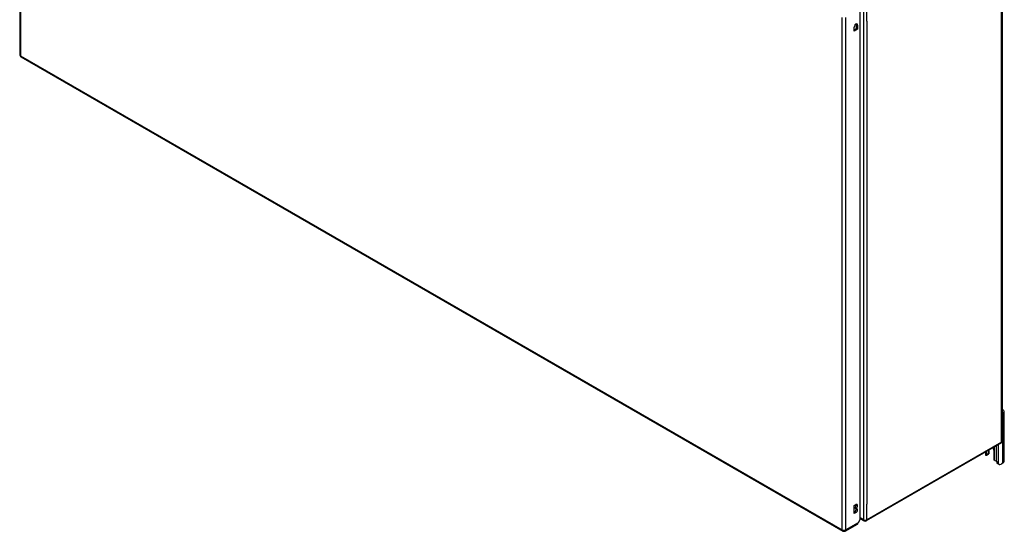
# Model space of a CAD drawing. Header units: inches. Extents: x 223.9 to 264.3, y 82.7 to 128.1.
# Tile 1 of 4: x 223.9 to 264.2, y 82.7 to 103.7. Entities that reach past the tile are written whole.
import ezdxf

# ---------------------------------------------------------------- set-up
doc = ezdxf.new("R2010")
doc.units = ezdxf.units.IN
doc.header["$MEASUREMENT"] = 0
doc.layers.add('Visible Edges(ANSI)', color=7, linetype='Continuous', lineweight=25)
doc.layers.add('Visible Tangent Edges(ANSI)', color=7, linetype='Continuous', lineweight=25)

msp = doc.modelspace()

# ---------------------------------------------------------------- linework, layer by layer
at = {"layer": 'Visible Edges(ANSI)'}
for p, q in [((223.915, 123.235), (223.915, 102.235)), ((264.153, 107.468), (264.153, 86.401)), ((258.337, 83.196), (258.337, 104.101)), ((258.088, 103.199), (258.088, 103.365)), ((258.088, 103.255), (258.184, 103.31)), ((258.232, 103.282), (258.088, 103.199)), ((258.184, 103.31), (258.184, 103.476)), ((258.232, 103.282), (258.184, 103.31)), ((258.232, 103.448), (258.232, 103.282)), ((223.965, 102.149), (257.627, 82.714)), ((264.18, 87.536), (264.153, 87.521)), ((264.235, 85.572), (264.235, 87.613)), ((264.104, 86.315), (258.587, 83.13)), ((263.468, 85.948), (263.468, 85.853)), ((263.52, 85.841), (263.52, 85.978)), ((263.595, 86.021), (263.595, 85.884)), ((263.616, 85.929), (263.616, 86.034)), ((263.808, 86.033), (263.808, 85.675)), ((263.92, 85.558), (263.92, 86.209)), ((263.995, 85.515), (263.995, 86.252)), ((263.582, 85.855), (263.508, 85.813)), ((264.18, 85.495), (264.105, 85.452)), ((264.027, 85.444), (263.953, 85.487)), ((258.093, 83.757), (258.16, 83.795)), ((258.093, 83.43), (258.093, 83.757)), ((258.093, 83.486), (258.112, 83.497)), ((258.112, 83.652), (258.112, 83.668)), ((258.16, 83.64), (258.112, 83.668)), ((258.16, 83.624), (258.112, 83.652)), ((258.16, 83.64), (258.16, 83.624)), ((258.16, 83.469), (258.093, 83.43)), ((258.337, 83.196), (258.254, 83.053)), ((258.488, 83.13), (258.337, 83.217)), ((257.726, 82.714), (258.221, 83.001))]:
    msp.add_line(p, q, dxfattribs=at)
at = {"layer": 'Visible Edges(ANSI)', "flags": 128}
for points in [[(263.508, 85.813), (263.507, 85.812), (263.506, 85.812), (263.505, 85.811), (263.503, 85.811), (263.502, 85.811), (263.501, 85.81), (263.5, 85.81), (263.499, 85.81), (263.498, 85.81), (263.497, 85.81), (263.495, 85.81), (263.494, 85.81), (263.493, 85.811), (263.492, 85.811), (263.491, 85.812), (263.49, 85.812), (263.489, 85.813), (263.488, 85.813), (263.487, 85.814), (263.486, 85.815), (263.485, 85.816), (263.484, 85.817), (263.483, 85.818), (263.482, 85.819)], [(263.603, 85.889), (263.603, 85.888), (263.602, 85.888), (263.602, 85.887), (263.602, 85.887), (263.601, 85.886), (263.601, 85.886), (263.601, 85.885), (263.6, 85.885), (263.6, 85.885), (263.6, 85.884), (263.599, 85.884), (263.599, 85.883), (263.599, 85.883), (263.598, 85.883), (263.598, 85.882), (263.597, 85.882), (263.597, 85.881), (263.597, 85.881), (263.596, 85.88), (263.596, 85.88), (263.596, 85.88), (263.595, 85.879), (263.595, 85.879), (263.594, 85.878)], [(263.857, 85.602), (263.855, 85.603), (263.853, 85.603), (263.851, 85.604), (263.849, 85.605), (263.848, 85.606), (263.846, 85.607), (263.844, 85.607), (263.842, 85.609), (263.841, 85.61), (263.839, 85.611), (263.838, 85.612), (263.836, 85.613), (263.834, 85.615), (263.833, 85.616), (263.831, 85.617), (263.83, 85.619), (263.829, 85.62), (263.827, 85.622), (263.826, 85.624), (263.825, 85.625), (263.824, 85.627), (263.823, 85.629), (263.821, 85.63), (263.82, 85.632)]]:
    msp.add_lwpolyline(points, dxfattribs=at)
at = {"layer": 'Visible Edges(ANSI)'}
for centre, start, end in [((224.014, 102.235), 180, 240), ((264.054, 86.401), 300, 0), ((258.538, 83.216), 240, 300), ((257.676, 82.8), 240, 300)]:
    msp.add_arc(centre, 0.099, start, end, dxfattribs=at)
for centre, major_axis, start_param, end_param in [((258.16, 103.407), (0.0508, 0.0879), 5.497787, 8.63938), ((258.112, 103.435), (0.0507, 0.0879), 5.497787, 5.789668), ((264.048, 87.613), (0.188, 0), 5.497787, 7.25497), ((263.429, 85.929), (0.188, 0), 5.900503, 6.283185), ((263.664, 86.116), (0.102, -0.176), 0.785398, 1.335218), ((263.604, 85.853), (-0.136, 0), 0, 0.457575), ((263.477, 85.866), (0.031, -0.0537), 6.282025, 7.068583), ((263.551, 85.909), (0.031, -0.0537), 0, 0.785398), ((263.851, 85.65), (-0.031, 0.0537), 0.785398, 1.571956), ((263.917, 85.673), (0.136, 0), 4.254814, 4.739895), ((264.031, 85.622), (-0.078, -0.135), 5.497787, 6.283185), ((264.105, 85.579), (-0.078, -0.135), 5.497787, 7.068583), ((264.048, 85.572), (0.188, 0), 5.497787, 6.283185), ((258.112, 83.746), (0.0475, 0.0823), 3.926991, 5.752483), ((258.112, 83.574), (0.0475, 0.0823), 3.926991, 5.752483), ((258.16, 83.718), (0.0475, 0.0823), 3.926991, 7.068583), ((258.16, 83.546), (0.0475, 0.0823), 3.926991, 7.068583), ((258.172, 83.086), (0.0495, -0.0857), 0, 0.612826), ((258.184, 83.093), (-0.07, -0.121), 1.398224, 1.570796)]:
    msp.add_ellipse(centre, major_axis=major_axis, ratio=0.57735, start_param=start_param, end_param=end_param, dxfattribs=at)
at = {"layer": 'Visible Tangent Edges(ANSI)'}
for p, q in [((223.944, 123.195), (223.944, 102.194)), ((264.124, 86.36), (264.124, 107.428)), ((258.468, 104.242), (258.468, 83.175)), ((258.608, 103.61), (258.608, 104.242)), ((257.606, 82.76), (257.606, 103.76)), ((257.746, 82.76), (257.746, 103.76)), ((258.232, 103.448), (258.184, 103.476)), ((258.608, 103.61), (258.608, 83.808)), ((223.944, 102.194), (257.606, 82.76)), ((264.18, 85.495), (264.18, 87.536)), ((264.124, 86.36), (258.608, 83.175)), ((263.508, 85.813), (263.508, 85.971)), ((263.82, 86.151), (263.82, 85.632)), ((263.595, 85.884), (263.52, 85.841)), ((263.995, 85.515), (263.92, 85.558)), ((258.16, 83.469), (258.112, 83.497)), ((258.608, 83.175), (258.608, 83.808)), ((258.468, 83.175), (258.337, 83.251)), ((258.254, 83.053), (257.746, 82.76))]:
    msp.add_line(p, q, dxfattribs=at)
for centre, major_axis, start_param, end_param in [((224.014, 102.235), (-0.099, 0), 0, 0.785398), ((224.014, 102.235), (-0.0495, -0.0857), 5.497787, 6.283185), ((264.054, 86.401), (0.0495, -0.0857), 0, 0.785398), ((264.054, 86.401), (0.099, 0), 5.497787, 6.283185), ((258.538, 83.216), (-0.0495, -0.0857), 5.497787, 6.283185), ((258.538, 83.216), (0.099, 0), 3.926991, 5.497787), ((258.538, 83.216), (0.0495, -0.0857), 0, 0.785398), ((257.676, 82.8), (-0.0495, -0.0857), 5.497787, 6.283185), ((257.676, 82.8), (0.099, 0), 3.926991, 5.497787), ((257.676, 82.8), (0.0495, -0.0857), 0, 0.785398)]:
    msp.add_ellipse(centre, major_axis=major_axis, ratio=0.57735, start_param=start_param, end_param=end_param, dxfattribs=at)

doc.saveas('drawing.dxf')
